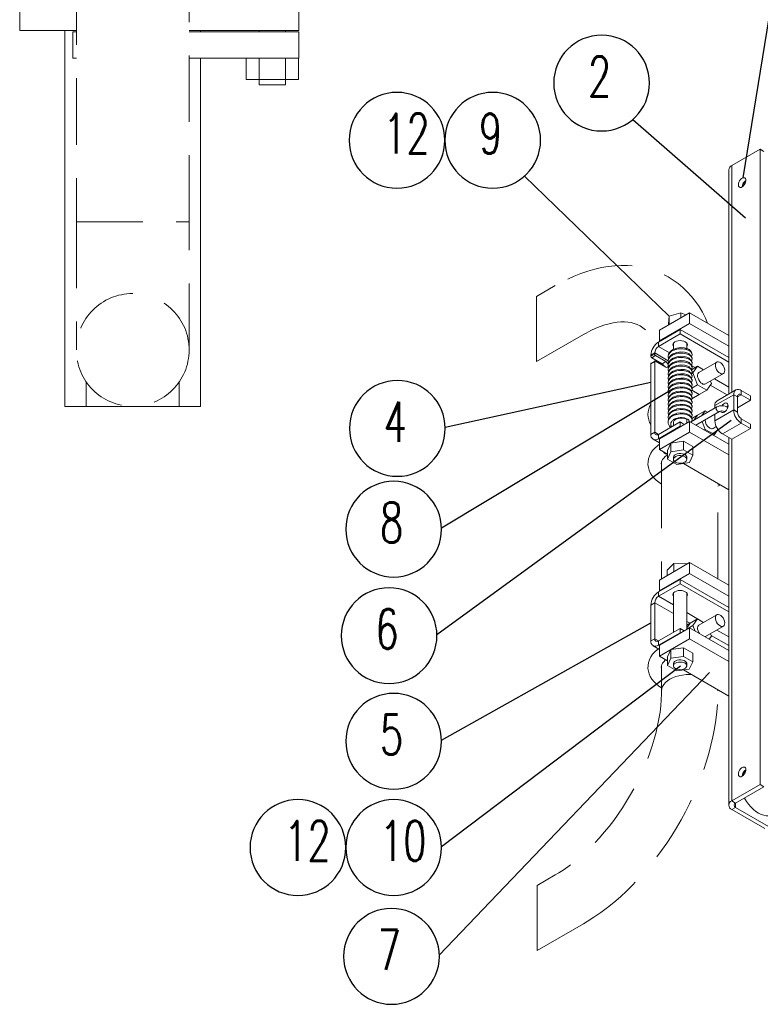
# Model space of a CAD drawing. Extents: x 0 to 2850, y 0 to 1980.
# Tile 12 of 15: x 1953 to 2231, y 996 to 1366. Entities that reach past the tile are written whole.
import ezdxf

# ---------------------------------------------------------------- set-up
doc = ezdxf.new("R2010")
doc.units = 0
doc.header["$LTSCALE"] = 10
doc.header["$MEASUREMENT"] = 0
doc.linetypes.add('DASHED', pattern=[0.75, 0.5, -0.25])
for name, color, linetype, lineweight in [('GT_1', 4, 'Continuous', 9), ('GT_10', 3, 'DASHED', 18), ('V_EQUIP_T2', 2, 'Continuous', 25)]:
    doc.layers.add(name, color=color, linetype=linetype, lineweight=lineweight)
doc.styles.add('SIMPLEX', font='simplex.shx', dxfattribs={"width": 0.8})

msp = doc.modelspace()

# ---------------------------------------------------------------- linework, layer by layer
at = {"layer": 'GT_1'}
for p, q in [((1952.56, 1369.9), (1952.56, 1361.9)), ((2057.56, 1361.9), (2057.56, 1369.9)), ((1952.56, 1361.9), (1973.86, 1361.9)), ((1969.56, 1220.6), (1969.56, 1361.9)), ((2016.26, 1361.9), (2057.56, 1361.9)), ((2020.56, 1361.4), (2020.56, 1361.9)), ((2042.56, 1361.9), (2042.56, 1361.4)), ((2052.56, 1361.4), (2052.56, 1361.9)), ((1972.56, 1361.4), (1972.56, 1351.4)), ((1972.56, 1361.4), (1973.86, 1361.4)), ((2016.26, 1361.4), (2057.56, 1361.4)), ((2057.56, 1361.4), (2057.56, 1351.4)), ((1972.56, 1351.4), (1973.86, 1351.4)), ((2016.26, 1351.4), (2057.56, 1351.4)), ((2020.56, 1220.6), (2020.56, 1351.4)), ((2037.74, 1343.4), (2037.74, 1351.4)), ((2042.65, 1343.4), (2042.65, 1351.4)), ((2052.46, 1343.4), (2052.46, 1351.4)), ((2057.37, 1343.4), (2057.37, 1351.4)), ((2042.65, 1343.4), (2037.74, 1343.4)), ((2042.56, 1343.4), (2042.56, 1341.4)), ((2052.46, 1343.4), (2042.65, 1343.4)), ((2057.37, 1343.4), (2052.46, 1343.4)), ((2052.56, 1341.4), (2052.56, 1343.4)), ((2042.56, 1341.4), (2052.56, 1341.4)), ((2230.91, 1317.22), (2220.31, 1311.09)), ((2232.33, 1316.4), (2230.91, 1317.22)), ((2230.91, 1078.46), (2230.91, 1317.22)), ((2220.31, 1225.89), (2220.31, 1311.09)), ((2219.13, 1309.46), (2219.13, 1225.22)), ((2193.08, 1249.24), (2204.4, 1255.77)), ((2196.45, 1251.67), (2196.79, 1254.5)), ((2196.79, 1254.5), (2201.2, 1255.74)), ((2196.79, 1254.5), (2196.79, 1251.38)), ((2201.2, 1255.74), (2201.2, 1253.93)), ((2201.2, 1255.74), (2203.08, 1255.01)), ((2204.4, 1255.77), (2204.4, 1251.69)), ((2204.4, 1255.77), (2219.13, 1247.26)), ((2193.08, 1245.16), (2204.4, 1251.69)), ((2196.45, 1251.67), (2196.45, 1251.19)), ((2204.4, 1251.69), (2219.13, 1243.18)), ((2192.73, 1244.75), (2200.86, 1249.44)), ((2200.86, 1247.81), (2192.73, 1243.12)), ((2193.08, 1249.24), (2193.08, 1245.16)), ((2200.86, 1247.81), (2200.86, 1249.44)), ((2219.13, 1238.9), (2200.86, 1249.44)), ((2219.13, 1237.26), (2200.86, 1247.81)), ((2192.73, 1243.12), (2192.73, 1244.75)), ((2193.26, 1245.06), (2193.08, 1245.16)), ((2198.36, 1244.39), (2198.36, 1241.99)), ((2203.36, 1242.31), (2203.36, 1244.39)), ((2191.31, 1240.67), (2189.9, 1239.85)), ((2191.31, 1240.26), (2189.9, 1239.44)), ((2189.9, 1239.44), (2189.9, 1239.85)), ((2191.67, 1239.65), (2190.25, 1238.83)), ((2191.31, 1240.67), (2191.31, 1240.26)), ((2196.39, 1237.74), (2191.31, 1240.67)), ((2191.67, 1239.65), (2195.56, 1237.4)), ((2196.88, 1240.72), (2192.73, 1243.12)), ((2191.31, 1237.4), (2189.9, 1236.59)), ((2189.9, 1210.05), (2189.9, 1236.59)), ((2191.42, 1237.63), (2190, 1236.81)), ((2190.25, 1238.83), (2194.14, 1236.59)), ((2191.31, 1237.4), (2191.31, 1210.86)), ((2195.56, 1235.36), (2191.67, 1237.61)), ((2193.44, 1236.99), (2193.5, 1236.55)), ((2195.56, 1237.4), (2194.14, 1236.59)), ((2205.15, 1235.94), (2205.36, 1236.79)), ((2205.16, 1237.61), (2205.36, 1238.42)), ((2206.55, 1235.14), (2205.17, 1235.93)), ((2214.64, 1237.22), (2207.92, 1233.34)), ((2205.15, 1232.68), (2205.36, 1233.52)), ((2207.42, 1235.65), (2205.16, 1234.34)), ((2205.16, 1234.34), (2205.36, 1235.15)), ((2205.7, 1233.16), (2205.2, 1232.88)), ((2207.42, 1235.65), (2205.7, 1233.16)), ((2205.7, 1233.16), (2207.44, 1228.69)), ((2209.68, 1234.36), (2207.42, 1235.65)), ((2210.42, 1229.01), (2217.14, 1232.89)), ((1977.56, 1220.6), (1977.56, 1229.84)), ((2012.56, 1220.6), (2012.56, 1229.84)), ((2205.16, 1231.08), (2205.36, 1231.89)), ((2205.16, 1229.45), (2205.36, 1230.25)), ((2205.16, 1227.81), (2205.36, 1228.62)), ((2207.44, 1228.69), (2205.25, 1227.43)), ((2207.44, 1228.69), (2210.91, 1226.71)), ((2210.91, 1226.71), (2212.64, 1229.19)), ((2218.61, 1224.91), (2212.23, 1228.6)), ((2212.64, 1229.19), (2212.29, 1230.09)), ((2219.13, 1227.87), (2213.79, 1230.96)), ((2205.16, 1226.18), (2205.36, 1226.99)), ((2205.16, 1224.55), (2205.36, 1225.36)), ((2205.28, 1226.68), (2208.09, 1225.07)), ((2205.28, 1226.68), (2208.09, 1225.07)), ((2221.01, 1224.95), (2213.94, 1220.87)), ((2221.84, 1226.78), (2214.77, 1222.7)), ((2222.43, 1224.13), (2221.01, 1224.95)), ((2221.01, 1224.95), (2221.01, 1219.23)), ((2223.84, 1224.95), (2222.43, 1224.13)), ((2223.84, 1224.95), (2223.84, 1226.58)), ((2227.38, 1224.54), (2223.84, 1226.58)), ((2223.84, 1224.95), (2227.38, 1222.91)), ((2205.16, 1222.91), (2205.36, 1223.72)), ((2205.16, 1221.28), (2205.36, 1222.09)), ((2222.43, 1218.42), (2222.43, 1224.13)), ((2227.38, 1222.91), (2222.43, 1220.05)), ((2227.38, 1222.91), (2227.38, 1224.54)), ((1969.56, 1220.6), (1977.56, 1220.6)), ((2012.56, 1220.6), (1977.56, 1220.6)), ((2012.56, 1220.6), (2020.56, 1220.6)), ((2214.63, 1220.38), (2204.81, 1214.71)), ((2205.16, 1219.65), (2205.36, 1220.46)), ((2205.16, 1218.01), (2205.36, 1218.82)), ((2206.81, 1213.55), (2215.63, 1218.65)), ((2210.25, 1218.91), (2207.42, 1217.28)), ((2210.25, 1218.91), (2209.03, 1217.15)), ((2211.17, 1218.38), (2210.25, 1218.91)), ((2213.94, 1220.87), (2213.94, 1219.98)), ((2221.01, 1219.23), (2213.94, 1215.15)), ((2213.94, 1217.67), (2213.94, 1215.15)), ((2217.45, 1218.65), (2217.65, 1218.53)), ((2217.49, 1218.63), (2217.48, 1218.42)), ((2218.66, 1219.92), (2218.66, 1219.83)), ((2222.43, 1218.42), (2221.01, 1219.23)), ((2192.73, 1210.05), (2200.86, 1214.74)), ((2193.08, 1208.41), (2204.4, 1214.95)), ((2198.36, 1214.67), (2198.36, 1213.3)), ((2200.86, 1214.74), (2200.86, 1213.11)), ((2202.45, 1213.82), (2200.86, 1214.74)), ((2203.36, 1214.35), (2203.36, 1215.48)), ((2204.4, 1214.95), (2204.4, 1210.86)), ((2204.4, 1214.95), (2219.13, 1206.44)), ((2205.16, 1216.38), (2205.36, 1217.19)), ((2205.21, 1214.94), (2205.36, 1215.56)), ((2207.42, 1217.28), (2205.25, 1216.02)), ((2207.42, 1217.28), (2206.2, 1215.51)), ((2207.42, 1217.28), (2206.2, 1215.51)), ((2209.13, 1214.89), (2210.27, 1211.95)), ((2223.84, 1214.33), (2216.77, 1210.25)), ((2223.84, 1215.97), (2223.84, 1214.33)), ((2227.38, 1213.93), (2223.84, 1215.97)), ((2223.84, 1214.33), (2227.38, 1212.29)), ((2227.38, 1213.93), (2227.38, 1212.29)), ((2191.31, 1210.86), (2189.9, 1210.05)), ((2192.73, 1210.05), (2191.31, 1210.86)), ((2200.86, 1213.11), (2192.73, 1208.41)), ((2192.73, 1210.05), (2192.73, 1208.41)), ((2193.08, 1204.33), (2204.4, 1210.86)), ((2201.04, 1213.01), (2200.86, 1213.11)), ((2204.4, 1210.86), (2219.13, 1202.35)), ((2210.27, 1211.95), (2209.93, 1211.75)), ((2210.27, 1211.95), (2213.74, 1209.97)), ((2213.25, 1212.27), (2214.46, 1212.97)), ((2213.74, 1209.97), (2213.38, 1209.76)), ((2213.74, 1209.97), (2215.07, 1211.88)), ((2216.77, 1210.25), (2220.31, 1208.21)), ((2227.38, 1212.29), (2220.31, 1208.21)), ((2190.73, 1208.22), (2193.08, 1206.86)), ((2193.08, 1208.21), (2192.73, 1208.41)), ((2193.08, 1208.41), (2193.08, 1204.33)), ((2197.38, 1206.74), (2196.12, 1204)), ((2202.11, 1207.48), (2197.38, 1206.74)), ((2197.38, 1203.47), (2197.38, 1206.74)), ((2202.11, 1204.21), (2202.11, 1207.48)), ((2205.6, 1205.48), (2202.11, 1207.48)), ((2219.13, 1208.89), (2219.13, 1070.7)), ((2220.31, 1072.34), (2220.31, 1208.21)), ((2196.12, 1202.58), (2193.08, 1204.33)), ((2196.12, 1200.73), (2196.12, 1204)), ((2197.38, 1203.47), (2196.12, 1200.73)), ((2202.11, 1204.21), (2197.38, 1203.47)), ((2205.6, 1202.22), (2202.11, 1204.21)), ((2205.6, 1202.22), (2205.6, 1205.48)), ((2196.12, 1200.73), (2199.61, 1198.73)), ((2198.36, 1201.47), (2198.36, 1200.66)), ((2199.61, 1198.73), (2204.34, 1199.48)), ((2219.13, 1189.29), (2202.1, 1199.13)), ((2203.36, 1200.66), (2203.36, 1201.47)), ((2204.34, 1199.48), (2205.6, 1202.22)), ((2215.18, 1191.37), (2215.1, 1191.42)), ((2215.1, 1190.57), (2216.08, 1191.06)), ((2193.08, 1155.34), (2204.4, 1161.87)), ((2204.4, 1161.87), (2204.4, 1157.79)), ((2204.4, 1161.87), (2219.13, 1153.36)), ((2195.95, 1159.09), (2198.52, 1161.5)), ((2195.95, 1159.09), (2195.95, 1157)), ((2198.52, 1161.5), (2198.52, 1158.48)), ((2198.52, 1161.5), (2203.42, 1161.43)), ((2203.42, 1161.43), (2203.42, 1161.31)), ((2203.42, 1161.43), (2203.5, 1161.35)), ((2192.73, 1150.85), (2200.86, 1155.54)), ((2193.08, 1151.26), (2204.4, 1157.79)), ((2193.08, 1155.34), (2193.08, 1151.26)), ((2200.86, 1153.91), (2200.86, 1155.54)), ((2219.13, 1144.99), (2200.86, 1155.54)), ((2204.4, 1157.79), (2219.13, 1149.28)), ((2200.86, 1153.91), (2192.73, 1149.22)), ((2192.73, 1149.22), (2192.73, 1150.85)), ((2193.26, 1151.15), (2193.08, 1151.26)), ((2219.13, 1143.36), (2200.86, 1153.91)), ((2198.36, 1145.96), (2192.73, 1149.22)), ((2198.36, 1150.49), (2198.36, 1135.73)), ((2203.36, 1136.78), (2203.36, 1150.49)), ((2191.31, 1146.77), (2189.9, 1145.95)), ((2189.9, 1132.48), (2189.9, 1145.95)), ((2191.31, 1146.77), (2191.31, 1133.29)), ((2198.36, 1142.7), (2191.31, 1146.77)), ((2209.67, 1139.43), (2203.36, 1143.08)), ((2204.61, 1139.09), (2203.36, 1139.81)), ((2207.43, 1140.73), (2205.7, 1138.26)), ((2209.67, 1139.43), (2207.43, 1140.73)), ((2214.64, 1142.3), (2207.92, 1138.42)), ((2192.73, 1132.48), (2200.86, 1137.17)), ((2193.08, 1130.84), (2204.4, 1137.37)), ((2200.86, 1137.17), (2200.86, 1135.54)), ((2202.45, 1136.25), (2200.86, 1137.17)), ((2204.61, 1139.09), (2203.36, 1137.32)), ((2204.61, 1139.09), (2203.36, 1137.32)), ((2205.7, 1138.26), (2203.36, 1136.91)), ((2204.4, 1137.37), (2204.4, 1133.29)), ((2204.4, 1137.37), (2219.13, 1128.87)), ((2205.7, 1138.26), (2206.52, 1136.15)), ((2210.42, 1134.09), (2217.14, 1137.97)), ((2219.13, 1133.97), (2214.68, 1136.55)), ((2191.31, 1133.29), (2189.9, 1132.48)), ((2192.73, 1132.48), (2191.31, 1133.29)), ((2200.86, 1135.54), (2192.73, 1130.84)), ((2192.73, 1132.48), (2192.73, 1130.84)), ((2193.08, 1126.76), (2204.4, 1133.29)), ((2201.04, 1135.44), (2200.86, 1135.54)), ((2204.4, 1133.29), (2219.13, 1124.78)), ((2210.23, 1134.01), (2210.42, 1134.09)), ((2211.82, 1133.09), (2212.64, 1134.25)), ((2212.64, 1134.25), (2212.28, 1135.17)), ((2219.13, 1130.71), (2212.54, 1134.51)), ((2190.73, 1130.65), (2193.08, 1129.29)), ((2193.08, 1130.64), (2192.73, 1130.84)), ((2193.08, 1130.84), (2193.08, 1126.76)), ((2197.39, 1129.17), (2196.12, 1126.44)), ((2202.13, 1129.91), (2197.39, 1129.17)), ((2197.39, 1125.91), (2197.39, 1129.17)), ((2202.13, 1126.64), (2202.13, 1129.91)), ((2205.6, 1127.9), (2202.13, 1129.91)), ((2196.12, 1125.01), (2193.08, 1126.76)), ((2196.12, 1123.17), (2196.12, 1126.44)), ((2197.39, 1125.91), (2196.12, 1123.17)), ((2202.13, 1126.64), (2197.39, 1125.91)), ((2205.6, 1124.64), (2202.13, 1126.64)), ((2205.6, 1124.64), (2205.6, 1127.9)), ((2193.9, 1123.27), (2193.9, 1113.72)), ((2196.12, 1123.17), (2199.59, 1121.17)), ((2198.36, 1123.9), (2198.36, 1123.09)), ((2199.59, 1121.17), (2204.33, 1121.9)), ((2219.13, 1111.72), (2202.1, 1121.55)), ((2203.36, 1123.09), (2203.36, 1123.9)), ((2204.33, 1121.9), (2205.6, 1124.64)), ((2193.9, 1113.72), (2193.89, 1112.58)), ((2215.09, 1114.06), (2215.1, 1113.72)), ((2230.91, 1078.46), (2220.31, 1072.34)), ((2221.72, 1071.52), (2232.33, 1077.64)), ((2232.33, 1077.64), (2230.91, 1078.46)), ((2221.72, 1071.52), (2220.31, 1072.34)), ((2221.72, 1069.89), (2220.31, 1069.07)), ((2221.72, 1069.89), (2221.72, 1071.52)), ((2234.09, 1062.75), (2221.72, 1069.89)), ((2220.31, 1069.07), (2232.68, 1061.93))]:
    msp.add_line(p, q, dxfattribs=at)
at = {"layer": 'GT_1', "flags": 128}
for points in [[(2224.61, 1303.36), (2224.19, 1303.05), (2223.78, 1302.88), (2223.4, 1302.87), (2223.09, 1303.03), (2222.88, 1303.33), (2222.78, 1303.75), (2222.82, 1304.25), (2222.97, 1304.79), (2223.23, 1305.33), (2223.58, 1305.8), (2223.98, 1306.18), (2224.41, 1306.42), (2224.81, 1306.51), (2225.16, 1306.44), (2225.42, 1306.21), (2225.57, 1305.84), (2225.6, 1305.38), (2225.51, 1304.85), (2225.3, 1304.3), (2224.99, 1303.79), (2224.61, 1303.36)], [(2198.36, 1243.07), (2198.2, 1243.32), (2198.11, 1243.73), (2198.2, 1244.14), (2198.48, 1244.52), (2198.92, 1244.85), (2199.49, 1245.1), (2200.15, 1245.26), (2200.86, 1245.32), (2201.57, 1245.26), (2202.24, 1245.1), (2202.8, 1244.85)], [(2202.8, 1244.85), (2203.24, 1244.52), (2203.52, 1244.14), (2203.61, 1243.73), (2203.52, 1243.32), (2203.36, 1243.07)], [(2205.16, 1239.27), (2205.25, 1239.44), (2205.36, 1240.05), (2205.15, 1240.91), (2204.71, 1241.53), (2204.22, 1241.92), (2203.74, 1242.19), (2202.54, 1242.56), (2201.15, 1242.68), (2199.66, 1242.48), (2198.29, 1241.97), (2197.65, 1241.56), (2197.03, 1240.98), (2196.55, 1240.19), (2196.36, 1239.24)], [(2205.36, 1238.42), (2205.15, 1239.28), (2204.71, 1239.89), (2204.22, 1240.29), (2203.74, 1240.56), (2202.54, 1240.93), (2201.15, 1241.05), (2199.66, 1240.85), (2198.29, 1240.33), (2197.65, 1239.93), (2197.03, 1239.35), (2196.55, 1238.56), (2196.36, 1237.6)], [(2195.56, 1237.4), (2195.9, 1237.13), (2196.18, 1236.74), (2196.37, 1236.3), (2196.44, 1235.87), (2196.37, 1235.52), (2196.18, 1235.3), (2195.9, 1235.24), (2195.56, 1235.36)], [(2205.36, 1236.79), (2205.15, 1237.64), (2204.71, 1238.26), (2204.22, 1238.65), (2203.74, 1238.92), (2202.54, 1239.3), (2201.15, 1239.41), (2199.66, 1239.22), (2198.29, 1238.7), (2197.65, 1238.3), (2197.03, 1237.72), (2196.55, 1236.93), (2196.36, 1235.97)], [(2196.36, 1239.24), (2196.44, 1238.64), (2196.52, 1238.4)], [(2205.36, 1235.15), (2205.15, 1236.01), (2204.71, 1236.63), (2204.22, 1237.02), (2203.74, 1237.29), (2202.54, 1237.66), (2201.15, 1237.78), (2199.66, 1237.58), (2198.29, 1237.07), (2197.65, 1236.67), (2197.03, 1236.08), (2196.55, 1235.29), (2196.36, 1234.34)], [(2196.36, 1237.6), (2196.44, 1237.01), (2196.52, 1236.77)], [(2205.36, 1233.52), (2205.15, 1234.38), (2204.71, 1234.99), (2204.22, 1235.39), (2203.74, 1235.66), (2202.54, 1236.03), (2201.15, 1236.15), (2199.66, 1235.95), (2198.29, 1235.43), (2197.65, 1235.03), (2197.03, 1234.45), (2196.55, 1233.66), (2196.36, 1232.7)], [(2196.36, 1235.97), (2196.44, 1235.37), (2196.52, 1235.14)], [(2215.41, 1233.36), (2215.89, 1233.01), (2216.36, 1232.81), (2216.8, 1232.78), (2217.18, 1232.92), (2217.46, 1233.21), (2217.62, 1233.64), (2217.65, 1234.18), (2217.55, 1234.78), (2217.33, 1235.4), (2217, 1235.99), (2216.59, 1236.52), (2216.13, 1236.94), (2215.65, 1237.22), (2215.18, 1237.33), (2214.77, 1237.28), (2214.44, 1237.07), (2214.22, 1236.7), (2214.12, 1236.21), (2214.16, 1235.64), (2214.32, 1235.02), (2214.59, 1234.41), (2214.97, 1233.84), (2215.41, 1233.36)], [(2205.36, 1231.89), (2205.15, 1232.74), (2204.71, 1233.36), (2204.22, 1233.76), (2203.74, 1234.02), (2202.54, 1234.4), (2201.15, 1234.51), (2199.66, 1234.32), (2198.29, 1233.8), (2197.65, 1233.4), (2197.03, 1232.82), (2196.55, 1232.03), (2196.36, 1231.07)], [(2196.36, 1234.34), (2196.44, 1233.74), (2196.52, 1233.5)], [(2205.36, 1230.25), (2205.15, 1231.11), (2204.71, 1231.73), (2204.22, 1232.12), (2203.74, 1232.39), (2202.54, 1232.76), (2201.15, 1232.88), (2199.66, 1232.68), (2198.29, 1232.17), (2197.65, 1231.77), (2197.03, 1231.19), (2196.55, 1230.4), (2196.36, 1229.44)], [(2196.36, 1232.7), (2196.44, 1232.11), (2196.52, 1231.87)], [(2207.92, 1233.34), (2207.72, 1233.18), (2207.5, 1232.82), (2207.4, 1232.33), (2207.44, 1231.75), (2207.6, 1231.13), (2207.88, 1230.52), (2208.26, 1229.96), (2208.7, 1229.48), (2209.18, 1229.13)], [(2205.36, 1228.62), (2205.15, 1229.48), (2204.71, 1230.09), (2204.22, 1230.49), (2203.74, 1230.76), (2202.54, 1231.13), (2201.15, 1231.25), (2199.66, 1231.05), (2198.29, 1230.54), (2197.65, 1230.13), (2197.03, 1229.55), (2196.55, 1228.76), (2196.36, 1227.8)], [(2196.36, 1231.07), (2196.44, 1230.47), (2196.52, 1230.24)], [(2205.36, 1226.99), (2205.15, 1227.85), (2204.71, 1228.46), (2204.22, 1228.86), (2203.74, 1229.13), (2202.54, 1229.5), (2201.15, 1229.61), (2199.66, 1229.42), (2198.29, 1228.9), (2197.65, 1228.5), (2197.03, 1227.92), (2196.55, 1227.13), (2196.36, 1226.17)], [(2196.36, 1229.44), (2196.44, 1228.84), (2196.52, 1228.6)], [(2205.36, 1225.36), (2205.15, 1226.21), (2204.71, 1226.83), (2204.22, 1227.22), (2203.74, 1227.49), (2202.54, 1227.87), (2201.15, 1227.98), (2199.66, 1227.78), (2198.29, 1227.27), (2197.65, 1226.87), (2197.03, 1226.29), (2196.55, 1225.5), (2196.36, 1224.54)], [(2196.36, 1227.8), (2196.44, 1227.21), (2196.52, 1226.97)], [(2205.36, 1223.72), (2205.15, 1224.58), (2204.71, 1225.2), (2204.22, 1225.59), (2203.74, 1225.86), (2202.54, 1226.23), (2201.15, 1226.35), (2199.66, 1226.15), (2198.29, 1225.64), (2197.65, 1225.23), (2197.03, 1224.65), (2196.55, 1223.86), (2196.36, 1222.91)], [(2196.36, 1226.17), (2196.44, 1225.58), (2196.52, 1225.34)], [(2210.91, 1226.71), (2208.09, 1225.07), (2205.26, 1223.44)], [(2205.36, 1222.09), (2205.15, 1222.95), (2204.71, 1223.56), (2204.22, 1223.96), (2203.74, 1224.23), (2202.54, 1224.6), (2201.15, 1224.72), (2199.66, 1224.52), (2198.29, 1224), (2197.65, 1223.6), (2197.03, 1223.02), (2196.55, 1222.23), (2196.36, 1221.27)], [(2196.36, 1224.54), (2196.44, 1223.94), (2196.52, 1223.7)], [(2205.36, 1220.46), (2205.15, 1221.31), (2204.71, 1221.93), (2204.22, 1222.32), (2203.74, 1222.59), (2202.54, 1222.97), (2201.15, 1223.08), (2199.66, 1222.88), (2198.29, 1222.37), (2197.65, 1221.97), (2197.03, 1221.39), (2196.55, 1220.6), (2196.36, 1219.64)], [(2196.36, 1222.91), (2196.44, 1222.31), (2196.52, 1222.07)], [(2205.36, 1218.82), (2205.15, 1219.68), (2204.71, 1220.3), (2204.22, 1220.69), (2203.74, 1220.96), (2202.54, 1221.33), (2201.15, 1221.45), (2199.66, 1221.25), (2198.29, 1220.74), (2197.65, 1220.33), (2197.03, 1219.75), (2196.55, 1218.96), (2196.36, 1218.01)], [(2196.36, 1221.27), (2196.44, 1220.68), (2196.52, 1220.44)], [(2217.48, 1218.42), (2217.89, 1218.73), (2218.27, 1219.16), (2218.58, 1219.67), (2218.79, 1220.21), (2218.89, 1220.74), (2218.86, 1221.21), (2218.7, 1221.57), (2218.44, 1221.8), (2218.09, 1221.87), (2217.69, 1221.79), (2217.27, 1221.54), (2216.86, 1221.17), (2216.62, 1220.85)], [(2205.36, 1217.19), (2205.15, 1218.05), (2204.71, 1218.66), (2204.22, 1219.06), (2203.74, 1219.33), (2202.54, 1219.7), (2201.15, 1219.82), (2199.66, 1219.62), (2198.29, 1219.1), (2197.65, 1218.7), (2197.03, 1218.12), (2196.55, 1217.33), (2196.36, 1216.37)], [(2196.36, 1219.64), (2196.44, 1219.04), (2196.52, 1218.8)], [(2205.36, 1215.56), (2205.15, 1216.41), (2204.71, 1217.03), (2204.22, 1217.42), (2203.74, 1217.69), (2202.54, 1218.07), (2201.15, 1218.18), (2199.66, 1217.99), (2198.29, 1217.47), (2197.65, 1217.07), (2197.03, 1216.49), (2196.55, 1215.7), (2196.36, 1214.74)], [(2196.36, 1218.01), (2196.44, 1217.41), (2196.52, 1217.17)], [(2214.63, 1220.38), (2214.47, 1220.2), (2214.42, 1219.92)], [(2214.42, 1219.92), (2214.47, 1219.58), (2214.63, 1219.22), (2214.86, 1218.91), (2215.13, 1218.7), (2215.4, 1218.6), (2215.63, 1218.65), (2215.63, 1218.65)], [(2218.89, 1220.87), (2218.68, 1220.73), (2218.36, 1220.44)], [(2218.45, 1220.38), (2218.61, 1220.2), (2218.66, 1219.92)], [(2196.36, 1216.37), (2196.44, 1215.78), (2196.52, 1215.54)], [(2198.39, 1214.82), (2198.46, 1215.06), (2198.66, 1215.31), (2199.08, 1215.63), (2199.75, 1215.94), (2200.21, 1216.07), (2200.73, 1216.16), (2201.24, 1216.19), (2201.72, 1216.17), (2202.17, 1216.11), (2202.57, 1216.01), (2202.92, 1215.88), (2203.17, 1215.74), (2203.33, 1215.58)], [(2193.08, 1206.33), (2192.38, 1205.82), (2191.39, 1204.94), (2190.54, 1203.98), (2189.85, 1202.97), (2189.33, 1201.92), (2188.99, 1200.85), (2188.81, 1199.77), (2188.79, 1198.7), (2188.93, 1197.64), (2189.23, 1196.61), (2189.67, 1195.62), (2190.26, 1194.66), (2190.99, 1193.74), (2191.86, 1192.87), (2192.88, 1192.06), (2193.9, 1191.39)], [(2194.61, 1203.45), (2194.9, 1203.15), (2195.38, 1202.8)], [(2195.38, 1202.8), (2195.86, 1202.6), (2196.15, 1202.56)], [(2203.36, 1201.47), (2203.35, 1201.63), (2203.18, 1202.01), (2202.85, 1202.35), (2202.36, 1202.63), (2201.77, 1202.82), (2201.11, 1202.91), (2200.43, 1202.9), (2199.78, 1202.77), (2199.21, 1202.56), (2198.76, 1202.26), (2198.47, 1201.91), (2198.36, 1201.52), (2198.36, 1201.47)], [(2193.9, 1198.43), (2193.84, 1198.6), (2193.78, 1199.09), (2193.84, 1199.64), (2194.01, 1200.13), (2194.28, 1200.62), (2194.72, 1201.18), (2195.28, 1201.73), (2195.97, 1202.27), (2196.12, 1202.36)], [(2199.2, 1201.74), (2199.77, 1201.96), (2200.42, 1202.08), (2201.1, 1202.09), (2201.76, 1202), (2202.35, 1201.81), (2202.84, 1201.54), (2203.18, 1201.2), (2203.34, 1200.82), (2203.33, 1200.42), (2203.13, 1200.05), (2202.76, 1199.72), (2202.25, 1199.46), (2201.64, 1199.29), (2200.97, 1199.22), (2200.29, 1199.25), (2199.65, 1199.39), (2199.11, 1199.63), (2198.69, 1199.94), (2198.44, 1200.3), (2198.36, 1200.69), (2198.47, 1201.08), (2198.76, 1201.44), (2199.2, 1201.74)], [(2215.95, 1191.13), (2215.66, 1191.17), (2215.18, 1191.37)], [(2198.36, 1149.17), (2198.2, 1149.42), (2198.11, 1149.83), (2198.2, 1150.24), (2198.48, 1150.62), (2198.92, 1150.95), (2199.49, 1151.2), (2200.15, 1151.36), (2200.86, 1151.42), (2201.57, 1151.36), (2202.24, 1151.2), (2202.8, 1150.95)], [(2202.8, 1150.95), (2203.24, 1150.62), (2203.52, 1150.24), (2203.61, 1149.83), (2203.52, 1149.42), (2203.36, 1149.17)], [(2207.43, 1140.73), (2204.61, 1139.09), (2203.36, 1138.37)], [(2215.41, 1138.44), (2215.89, 1138.09), (2216.36, 1137.89), (2216.8, 1137.86), (2217.18, 1137.99), (2217.46, 1138.29), (2217.62, 1138.72), (2217.65, 1139.25), (2217.55, 1139.85), (2217.33, 1140.47), (2217, 1141.07), (2216.59, 1141.6), (2216.13, 1142.01), (2215.65, 1142.29), (2215.18, 1142.41), (2214.77, 1142.36), (2214.44, 1142.14), (2214.22, 1141.78), (2214.12, 1141.29), (2214.16, 1140.72), (2214.32, 1140.1), (2214.59, 1139.48), (2214.97, 1138.92), (2215.41, 1138.44)], [(2207.92, 1138.42), (2207.72, 1138.26), (2207.5, 1137.9), (2207.4, 1137.41), (2207.44, 1136.84), (2207.6, 1136.22), (2207.88, 1135.61), (2208.11, 1135.23)], [(2192.7, 1129.5), (2192.38, 1129.27), (2191.39, 1128.39), (2190.54, 1127.43), (2189.85, 1126.42), (2189.33, 1125.37), (2188.99, 1124.29), (2188.81, 1123.22), (2188.79, 1122.14), (2188.93, 1121.09), (2189.23, 1120.06), (2189.67, 1119.07), (2190.26, 1118.11), (2190.99, 1117.19), (2191.86, 1116.32), (2192.88, 1115.51), (2193.9, 1114.84)], [(2193.9, 1121.88), (2193.84, 1122.05), (2193.78, 1122.54), (2193.84, 1123.09), (2194.01, 1123.58), (2194.28, 1124.07), (2194.72, 1124.63), (2195.28, 1125.18), (2195.51, 1125.36)], [(2203.36, 1123.9), (2203.35, 1124.05), (2203.19, 1124.43), (2202.85, 1124.77), (2202.37, 1125.05), (2201.78, 1125.24), (2201.12, 1125.34), (2200.44, 1125.32), (2199.79, 1125.21), (2199.22, 1124.99), (2198.77, 1124.69), (2198.48, 1124.34), (2198.36, 1123.95), (2198.36, 1123.9)], [(2200.25, 1124.49), (2200.92, 1124.53), (2201.6, 1124.47), (2202.21, 1124.3), (2202.73, 1124.04), (2203.11, 1123.72), (2203.32, 1123.34), (2203.35, 1122.95), (2203.19, 1122.57), (2202.86, 1122.22), (2202.39, 1121.94), (2201.8, 1121.75), (2201.14, 1121.65), (2200.46, 1121.66), (2199.81, 1121.78), (2199.23, 1121.99), (2198.78, 1122.28), (2198.48, 1122.64), (2198.36, 1123.02), (2198.43, 1123.42), (2198.67, 1123.78), (2199.08, 1124.1), (2199.62, 1124.34), (2200.25, 1124.49)], [(2193.9, 1113.72), (2193.99, 1114.52), (2194.26, 1115.3), (2194.71, 1116.06), (2195.32, 1116.78), (2196.09, 1117.44), (2197.01, 1118.05), (2198.05, 1118.57), (2199.2, 1119.02), (2200.45, 1119.37), (2201.76, 1119.63), (2203.12, 1119.79), (2204.5, 1119.84), (2205.09, 1119.83)], [(2224.61, 1081.92), (2224.19, 1081.61), (2223.78, 1081.44), (2223.4, 1081.43), (2223.09, 1081.58), (2222.88, 1081.88), (2222.78, 1082.3), (2222.82, 1082.81), (2222.97, 1083.35), (2223.23, 1083.88), (2223.58, 1084.36), (2223.98, 1084.73), (2224.41, 1084.97), (2224.81, 1085.06), (2225.16, 1084.99), (2225.42, 1084.76), (2225.57, 1084.4), (2225.6, 1083.93), (2225.51, 1083.4), (2225.3, 1082.86), (2224.99, 1082.35), (2224.61, 1081.92)], [(2225.03, 1073.43), (2225.08, 1073.34), (2225.82, 1072.17), (2226.63, 1071.07), (2227.51, 1070.06), (2228.44, 1069.16), (2229.4, 1068.38), (2230.38, 1067.75), (2231.36, 1067.25), (2232.32, 1066.92), (2233.25, 1066.75), (2234.13, 1066.74), (2234.94, 1066.9), (2235.68, 1067.22)]]:
    msp.add_lwpolyline(points, dxfattribs=at)
at = {"layer": 'GT_1'}
for centre, radius, start, end in [((2221.14, 1309.26), 2.01, 114.3745, 174.3053), ((2227.19, 1302.95), 3, 121.8888, 178.1115), ((2196.04, 1239.57), 6.15, 122.6053, 177.395), ((2194.38, 1240.53), 3.07, 122.6058, 177.3946), ((2192.08, 1240.29), 0.768, 182.606, 237.3947), ((2190.67, 1239.48), 0.768, 182.6056, 237.393), ((2190.13, 1236.62), 0.234, 123.181, 188.1295), ((2191.53, 1237.44), 0.218, 50.7967, 189.2131), ((2193.1, 1234.97), 1.92, 24.5327, 57.2435), ((2209.9, 1230.14), 1.24, 234.2757, 294.704), ((2222.74, 1225.23), 1.75, 50.7967, 189.2139), ((2223.29, 1224.27), 0.873, 50.797, 189.2133), ((2196.16, 1217.51), 7.37, 148.0835, 211.9168), ((2215.94, 1221.06), 2.01, 125.6915, 185.6213), ((2216.55, 1216.79), 4.07, 56.6096, 118.1234), ((2216.54, 1216.84), 2.02, 63.1586, 116.8412), ((2216.93, 1219.06), 0.849, 199.1257, 310.22), ((2217.65, 1219), 0.403, 241.0319, 287.0207), ((2227.15, 1219.51), 6.15, 182.6056, 237.3945), ((2225.5, 1218.56), 3.07, 182.6062, 237.3941), ((2198.87, 1214.69), 2.51, 178.8948, 232.3258), ((2213.99, 1215.59), 3.76, 180.8279, 238.098), ((2220.08, 1215.43), 6.15, 182.6053, 237.3946), ((2191.62, 1209.77), 1.75, 170.7848, 309.2036), ((2192.18, 1210.72), 0.873, 170.7851, 309.203), ((2212.73, 1213.4), 1.24, 234.2752, 294.7044), ((2196.04, 1145.67), 6.15, 122.6053, 177.3951), ((2194.38, 1146.63), 3.07, 122.6055, 177.3947), ((2191.62, 1132.2), 1.75, 170.7849, 309.2035), ((2192.18, 1133.15), 0.873, 170.7858, 309.2019), ((2227.19, 1081.51), 3, 121.8876, 178.1124), ((2220.93, 1070.7), 1.75, 110.7834, 249.2166), ((2222.03, 1070.7), 0.873, 110.7834, 249.2166)]:
    msp.add_arc(centre, radius, start, end, dxfattribs=at)
for points, knots in [([(2225.56, 1305.15), (2225.5, 1305.11), (2225.27, 1304.95), (2224.93, 1304.57), (2224.57, 1304.03), (2224.35, 1303.54), (2224.33, 1303.23), (2224.32, 1303.14)], [0, 0, 0, 0, 0.0817538, 0.3488676, 0.6247728, 0.8880565, 1, 1, 1, 1]), ([(2205.36, 1240.06), (2205.32, 1240.27), (2205.25, 1240.71), (2204.74, 1241.28), (2204.01, 1241.74), (2203.07, 1242.07), (2202.01, 1242.25), (2200.86, 1242.28), (2199.7, 1242.12), (2198.62, 1241.79), (2197.69, 1241.33), (2196.97, 1240.74), (2196.46, 1240.03), (2196.4, 1239.49), (2196.37, 1239.23)], [0, 0, 0, 0, 0.054298, 0.116528, 0.193106, 0.28233, 0.377987, 0.478959, 0.584488, 0.68626, 0.777016, 0.858246, 0.932774, 1, 1, 1, 1]), ([(2205.35, 1238.42), (2205.35, 1238.42), (2205.41, 1238.63), (2205.2, 1239.08), (2204.76, 1239.64), (2204.01, 1240.11), (2203.07, 1240.43), (2202.01, 1240.62), (2200.86, 1240.64), (2199.7, 1240.49), (2198.62, 1240.16), (2197.69, 1239.69), (2196.97, 1239.1), (2196.46, 1238.39), (2196.4, 1237.85), (2196.37, 1237.6)], [0, 0, 0, 0, 0.001047, 0.055289, 0.117454, 0.193951, 0.283081, 0.378638, 0.479505, 0.584923, 0.686588, 0.77725, 0.858395, 0.932844, 1, 1, 1, 1]), ([(2205.35, 1236.79), (2205.35, 1236.79), (2205.41, 1236.99), (2205.2, 1237.45), (2204.76, 1238.01), (2204.01, 1238.47), (2203.07, 1238.8), (2202.01, 1238.99), (2200.86, 1239.01), (2199.7, 1238.85), (2198.62, 1238.53), (2197.69, 1238.06), (2196.97, 1237.47), (2196.46, 1236.76), (2196.4, 1236.22), (2196.37, 1235.97)], [0, 0, 0, 0, 0.001047, 0.055289, 0.117454, 0.193952, 0.283081, 0.378638, 0.479505, 0.584923, 0.686588, 0.77725, 0.858395, 0.932844, 1, 1, 1, 1]), ([(2205.35, 1235.15), (2205.35, 1235.16), (2205.41, 1235.36), (2205.2, 1235.81), (2204.76, 1236.38), (2204.01, 1236.84), (2203.07, 1237.17), (2202.01, 1237.35), (2200.86, 1237.38), (2199.7, 1237.22), (2198.62, 1236.89), (2197.69, 1236.43), (2196.97, 1235.84), (2196.46, 1235.13), (2196.4, 1234.59), (2196.37, 1234.33)], [0, 0, 0, 0, 0.0010477, 0.0552891, 0.1174543, 0.193952, 0.2830815, 0.3786384, 0.4795054, 0.5849232, 0.6865883, 0.77725, 0.8583947, 0.932844, 1, 1, 1, 1]), ([(2205.35, 1233.52), (2205.35, 1233.52), (2205.41, 1233.73), (2205.2, 1234.18), (2204.76, 1234.74), (2204.01, 1235.21), (2203.07, 1235.54), (2202.01, 1235.72), (2200.86, 1235.74), (2199.7, 1235.59), (2198.62, 1235.26), (2197.69, 1234.8), (2196.97, 1234.2), (2196.46, 1233.49), (2196.4, 1232.96), (2196.37, 1232.7)], [0, 0, 0, 0, 0.001047, 0.055289, 0.117454, 0.193952, 0.283081, 0.378638, 0.479505, 0.584923, 0.686588, 0.77725, 0.858395, 0.932844, 1, 1, 1, 1]), ([(2205.35, 1231.89), (2205.35, 1231.89), (2205.41, 1232.09), (2205.2, 1232.55), (2204.76, 1233.11), (2204.01, 1233.57), (2203.07, 1233.9), (2202.01, 1234.09), (2200.86, 1234.11), (2199.7, 1233.95), (2198.62, 1233.63), (2197.69, 1233.16), (2196.97, 1232.57), (2196.46, 1231.86), (2196.4, 1231.32), (2196.37, 1231.07)], [0, 0, 0, 0, 0.001047, 0.055289, 0.117454, 0.193952, 0.283081, 0.378638, 0.479505, 0.584923, 0.686589, 0.77725, 0.858395, 0.932844, 1, 1, 1, 1]), ([(2205.35, 1230.25), (2205.35, 1230.26), (2205.41, 1230.46), (2205.2, 1230.92), (2204.76, 1231.48), (2204.01, 1231.94), (2203.07, 1232.27), (2202.01, 1232.45), (2200.86, 1232.48), (2199.7, 1232.32), (2198.62, 1232), (2197.69, 1231.53), (2196.97, 1230.94), (2196.46, 1230.23), (2196.4, 1229.69), (2196.37, 1229.43)], [0, 0, 0, 0, 0.0010471, 0.0552885, 0.1174539, 0.1939515, 0.2830812, 0.3786381, 0.4795052, 0.5849231, 0.6865883, 0.7772499, 0.8583946, 0.9328439, 1, 1, 1, 1]), ([(2205.35, 1228.62), (2205.35, 1228.62), (2205.41, 1228.83), (2205.2, 1229.28), (2204.76, 1229.85), (2204.01, 1230.31), (2203.07, 1230.64), (2202.01, 1230.82), (2200.86, 1230.84), (2199.7, 1230.69), (2198.62, 1230.36), (2197.69, 1229.9), (2196.97, 1229.3), (2196.46, 1228.59), (2196.4, 1228.06), (2196.37, 1227.8)], [0, 0, 0, 0, 0.001047, 0.055289, 0.117454, 0.193951, 0.283081, 0.378638, 0.479505, 0.584923, 0.686588, 0.77725, 0.858395, 0.932844, 1, 1, 1, 1]), ([(2205.35, 1226.99), (2205.35, 1226.99), (2205.41, 1227.19), (2205.2, 1227.65), (2204.76, 1228.21), (2204.01, 1228.67), (2203.07, 1229), (2202.01, 1229.19), (2200.86, 1229.21), (2199.7, 1229.05), (2198.62, 1228.73), (2197.69, 1228.26), (2196.97, 1227.67), (2196.46, 1226.96), (2196.4, 1226.42), (2196.37, 1226.17)], [0, 0, 0, 0, 0.001047, 0.055289, 0.117454, 0.193951, 0.283081, 0.378638, 0.479505, 0.584923, 0.686588, 0.77725, 0.858395, 0.932844, 1, 1, 1, 1]), ([(2205.35, 1225.35), (2205.35, 1225.36), (2205.41, 1225.56), (2205.2, 1226.02), (2204.76, 1226.58), (2204.01, 1227.04), (2203.07, 1227.37), (2202.01, 1227.55), (2200.86, 1227.58), (2199.7, 1227.42), (2198.62, 1227.1), (2197.69, 1226.63), (2196.97, 1226.04), (2196.46, 1225.33), (2196.4, 1224.79), (2196.37, 1224.53)], [0, 0, 0, 0, 0.001047, 0.055289, 0.117454, 0.193951, 0.283081, 0.378638, 0.479505, 0.584923, 0.686588, 0.77725, 0.858395, 0.932844, 1, 1, 1, 1]), ([(2205.35, 1223.72), (2205.35, 1223.73), (2205.41, 1223.93), (2205.2, 1224.38), (2204.76, 1224.95), (2204.01, 1225.41), (2203.07, 1225.74), (2202.01, 1225.92), (2200.86, 1225.94), (2199.7, 1225.79), (2198.62, 1225.46), (2197.69, 1225), (2196.97, 1224.4), (2196.46, 1223.7), (2196.4, 1223.16), (2196.37, 1222.9)], [0, 0, 0, 0, 0.001047, 0.055289, 0.117454, 0.193951, 0.283081, 0.378638, 0.479505, 0.584923, 0.686588, 0.77725, 0.858395, 0.932844, 1, 1, 1, 1]), ([(2205.35, 1222.09), (2205.35, 1222.09), (2205.41, 1222.29), (2205.2, 1222.75), (2204.76, 1223.31), (2204.01, 1223.78), (2203.07, 1224.1), (2202.01, 1224.29), (2200.86, 1224.31), (2199.7, 1224.16), (2198.62, 1223.83), (2197.69, 1223.36), (2196.97, 1222.77), (2196.46, 1222.06), (2196.4, 1221.52), (2196.37, 1221.27)], [0, 0, 0, 0, 0.001047, 0.055289, 0.117454, 0.193951, 0.283081, 0.378638, 0.479505, 0.584923, 0.686588, 0.77725, 0.858395, 0.932844, 1, 1, 1, 1]), ([(2205.35, 1220.46), (2205.35, 1220.46), (2205.41, 1220.66), (2205.2, 1221.12), (2204.76, 1221.68), (2204.01, 1222.14), (2203.07, 1222.47), (2202.01, 1222.66), (2200.86, 1222.68), (2199.7, 1222.52), (2198.62, 1222.2), (2197.69, 1221.73), (2196.97, 1221.14), (2196.46, 1220.43), (2196.4, 1219.89), (2196.37, 1219.64)], [0, 0, 0, 0, 0.001047, 0.055289, 0.117454, 0.193951, 0.283081, 0.378638, 0.479505, 0.584923, 0.686588, 0.77725, 0.858395, 0.932844, 1, 1, 1, 1]), ([(2205.35, 1218.82), (2205.35, 1218.83), (2205.41, 1219.03), (2205.2, 1219.48), (2204.76, 1220.05), (2204.01, 1220.51), (2203.07, 1220.84), (2202.01, 1221.02), (2200.86, 1221.05), (2199.7, 1220.89), (2198.62, 1220.56), (2197.69, 1220.1), (2196.97, 1219.51), (2196.46, 1218.8), (2196.4, 1218.26), (2196.37, 1218)], [0, 0, 0, 0, 0.001048, 0.055289, 0.117454, 0.193952, 0.283082, 0.378638, 0.479505, 0.584923, 0.686588, 0.77725, 0.858395, 0.932844, 1, 1, 1, 1]), ([(2205.35, 1217.19), (2205.35, 1217.19), (2205.41, 1217.4), (2205.2, 1217.85), (2204.76, 1218.41), (2204.01, 1218.88), (2203.07, 1219.2), (2202.01, 1219.39), (2200.86, 1219.41), (2199.7, 1219.26), (2198.62, 1218.93), (2197.69, 1218.46), (2196.97, 1217.87), (2196.46, 1217.16), (2196.4, 1216.62), (2196.37, 1216.37)], [0, 0, 0, 0, 0.001048, 0.055289, 0.117454, 0.193952, 0.283081, 0.378638, 0.479505, 0.584923, 0.686588, 0.77725, 0.858395, 0.932844, 1, 1, 1, 1]), ([(2205.35, 1215.56), (2205.35, 1215.56), (2205.41, 1215.76), (2205.2, 1216.22), (2204.76, 1216.78), (2204.01, 1217.24), (2203.07, 1217.57), (2202.01, 1217.76), (2200.86, 1217.78), (2199.7, 1217.62), (2198.62, 1217.3), (2197.69, 1216.83), (2196.97, 1216.24), (2196.46, 1215.53), (2196.4, 1214.99), (2196.37, 1214.74)], [0, 0, 0, 0, 0.001047, 0.055291, 0.117458, 0.193959, 0.283092, 0.378652, 0.479523, 0.584945, 0.686614, 0.777279, 0.858426, 0.932879, 1, 1, 1, 1]), ([(2204.3, 1214.89), (2204.25, 1215.07), (2204.1, 1215.57), (2203.25, 1216.05), (2202.16, 1216.35), (2200.84, 1216.41), (2199.54, 1216.16), (2198.41, 1215.65), (2197.58, 1214.89), (2197.28, 1213.94), (2197.44, 1213.22), (2197.7, 1212.98), (2197.74, 1212.94)], [0, 0, 0, 0, 0.057451, 0.154872, 0.2781, 0.413225, 0.556397, 0.684855, 0.794464, 0.890851, 0.982653, 1, 1, 1, 1]), ([(2224.33, 1081.72), (2224.34, 1081.85), (2224.38, 1082.2), (2224.65, 1082.72), (2225.03, 1083.24), (2225.35, 1083.59), (2225.55, 1083.71), (2225.56, 1083.72)], [0, 0, 0, 0, 0.166303, 0.431417, 0.710056, 0.980571, 1, 1, 1, 1])]:
    msp.add_open_spline(points, degree=3, knots=knots, dxfattribs=at)
at = {"layer": 'GT_10', "ltscale": 5}
for p, q in [((1973.86, 1381.4), (1973.86, 1290)), ((2016.26, 1290), (2016.26, 1381.4)), ((1973.86, 1290), (1973.86, 1241.8)), ((1973.86, 1290), (2016.26, 1290)), ((2016.26, 1241.8), (2016.26, 1290)), ((2153.95, 1265.96), (2146.88, 1261.88)), ((2146.88, 1261.88), (2146.91, 1237.42)), ((2146.91, 1237.42), (2164.55, 1247.6)), ((2193.9, 1199.82), (2193.9, 1155.81)), ((2215.1, 1155.69), (2215.1, 1191.62)), ((2153.95, 1044.52), (2147.09, 1040.56)), ((2147.09, 1040.56), (2147.11, 1016.09)), ((2147.11, 1016.09), (2164.55, 1026.16))]:
    msp.add_line(p, q, dxfattribs=at)
at = {"layer": 'GT_10', "ltscale": 5, "flags": 128}
for points in [[(2211.22, 1251.83), (2210.4, 1253.7), (2209.25, 1255.94), (2207.99, 1258.07), (2206.61, 1260.06), (2205.13, 1261.93), (2203.56, 1263.66), (2201.89, 1265.26), (2200.13, 1266.72), (2198.29, 1268.04), (2196.38, 1269.23), (2194.39, 1270.27), (2192.33, 1271.17), (2190.21, 1271.93), (2188.02, 1272.54), (2185.78, 1273.01), (2183.49, 1273.33), (2181.14, 1273.51), (2178.74, 1273.54), (2176.3, 1273.42), (2173.82, 1273.15), (2171.3, 1272.72), (2168.75, 1272.14), (2166.18, 1271.41), (2163.59, 1270.53), (2161, 1269.5), (2158.4, 1268.32), (2155.81, 1267), (2153.95, 1265.96)], [(2164.55, 1247.6), (2165.52, 1248.15), (2167.35, 1249.1), (2169.13, 1249.92), (2170.87, 1250.62), (2172.56, 1251.19), (2174.18, 1251.65), (2175.73, 1251.98), (2177.21, 1252.21), (2178.63, 1252.33), (2179.96, 1252.34), (2181.23, 1252.25), (2182.44, 1252.07), (2183.6, 1251.78), (2184.71, 1251.38), (2185.81, 1250.85), (2186.89, 1250.15), (2187.82, 1249.4), (2188.66, 1248.57), (2189.43, 1247.65), (2190.2, 1246.52), (2190.91, 1245.3), (2191.54, 1243.97), (2191.6, 1243.81)], [(2164.55, 1026.16), (2165.93, 1026.98), (2168.49, 1028.6), (2171.02, 1030.35), (2173.52, 1032.23), (2175.98, 1034.21), (2178.4, 1036.31), (2180.78, 1038.52), (2183.11, 1040.82), (2185.38, 1043.22), (2187.6, 1045.71), (2189.76, 1048.29), (2191.85, 1050.94), (2193.87, 1053.67), (2195.82, 1056.46), (2197.7, 1059.32), (2199.5, 1062.24), (2201.22, 1065.2), (2202.85, 1068.22), (2204.39, 1071.27), (2205.84, 1074.36), (2207.2, 1077.47), (2208.46, 1080.61), (2209.61, 1083.76), (2210.67, 1086.92), (2211.62, 1090.09), (2212.46, 1093.26), (2213.19, 1096.42), (2213.8, 1099.57), (2214.3, 1102.7), (2214.68, 1105.81), (2214.94, 1108.89), (2215.08, 1111.93), (2215.1, 1113.72), (2215.1, 1114.05)], [(2193.89, 1112.58), (2193.79, 1110.34), (2193.6, 1108.03), (2193.31, 1105.65), (2192.91, 1103.2), (2192.42, 1100.7), (2191.83, 1098.16), (2191.14, 1095.59), (2190.35, 1092.98), (2189.46, 1090.36), (2188.48, 1087.72), (2187.4, 1085.09), (2186.24, 1082.46), (2184.99, 1079.85), (2183.65, 1077.26), (2182.24, 1074.71), (2180.75, 1072.2), (2179.19, 1069.74), (2177.57, 1067.33), (2175.89, 1064.99), (2174.15, 1062.72), (2172.37, 1060.53), (2170.55, 1058.43), (2168.69, 1056.41), (2166.81, 1054.5), (2164.9, 1052.69), (2162.99, 1050.99), (2161.06, 1049.4), (2159.14, 1047.93), (2157.23, 1046.57), (2155.33, 1045.34), (2153.95, 1044.52)]]:
    msp.add_lwpolyline(points, dxfattribs=at)
at = {"layer": 'GT_10', "ltscale": 5}
msp.add_circle((1995.06, 1241.8), 21.2, dxfattribs=at)
at = {"layer": 'V_EQUIP_T2', "flags": 128}
for points in [[(2235.07, 1372.04), (2224.41, 1306.42)], [(2183.1, 1328.44), (2225.48, 1291.48)], [(2142.33, 1307.1), (2196.8, 1254.5)], [(2112.55, 1212.76), (2189.9, 1229.65)], [(2111.17, 1174.89), (2198.29, 1227.27)], [(2109.45, 1134.88), (2220.08, 1215.43)], [(2111.17, 1095.19), (2189.9, 1139.21)], [(2111.17, 1055.26), (2200.96, 1123.04)], [(2110.33, 1014.35), (2211.97, 1120.57)]]:
    msp.add_lwpolyline(points, dxfattribs=at)
for points in [[(2189.35, 1342.08, 1), (2153.35, 1342.08, 1), (2189.35, 1342.08)], [(2112.41, 1320.59, 1), (2076.41, 1320.59, 1), (2112.41, 1320.59)], [(2148.41, 1320.59, 1), (2112.41, 1320.59, 1), (2148.41, 1320.59)], [(2112.56, 1212.31, 1), (2076.56, 1212.31, 1), (2112.56, 1212.31)], [(2111.17, 1174.44, 1), (2075.17, 1174.44, 1), (2111.17, 1174.44)], [(2109.45, 1134.43, 1), (2073.45, 1134.43, 1), (2109.45, 1134.43)], [(2111.17, 1094.74, 1), (2075.17, 1094.74, 1), (2111.17, 1094.74)], [(2075.17, 1054.81, 1), (2039.17, 1054.81, 1), (2075.17, 1054.81)], [(2111.17, 1054.81, 1), (2075.17, 1054.81, 1), (2111.17, 1054.81)], [(2110.34, 1013.9, 1), (2074.34, 1013.9, 1), (2110.34, 1013.9)]]:
    msp.add_lwpolyline(points, format="xyb", dxfattribs=at)

# ---------------------------------------------------------------- texts
at = {"layer": 'V_EQUIP_T2', "style": 'SIMPLEX', "width": 0.68}
for s, p in [('2', (2166.2, 1337.08)), ('12', (2089.25, 1315.59)), ('9', (2125.25, 1315.59)), ('4', (2089.4, 1207.31)), ('8', (2088.02, 1169.44)), ('6', (2086.3, 1129.43)), ('5', (2088.02, 1089.74)), ('12', (2052.02, 1049.81)), ('10', (2088.02, 1049.81)), ('7', (2087.18, 1008.9))]:
    msp.add_text(s, height=15, dxfattribs=at).set_placement(p)

doc.saveas('drawing.dxf')
